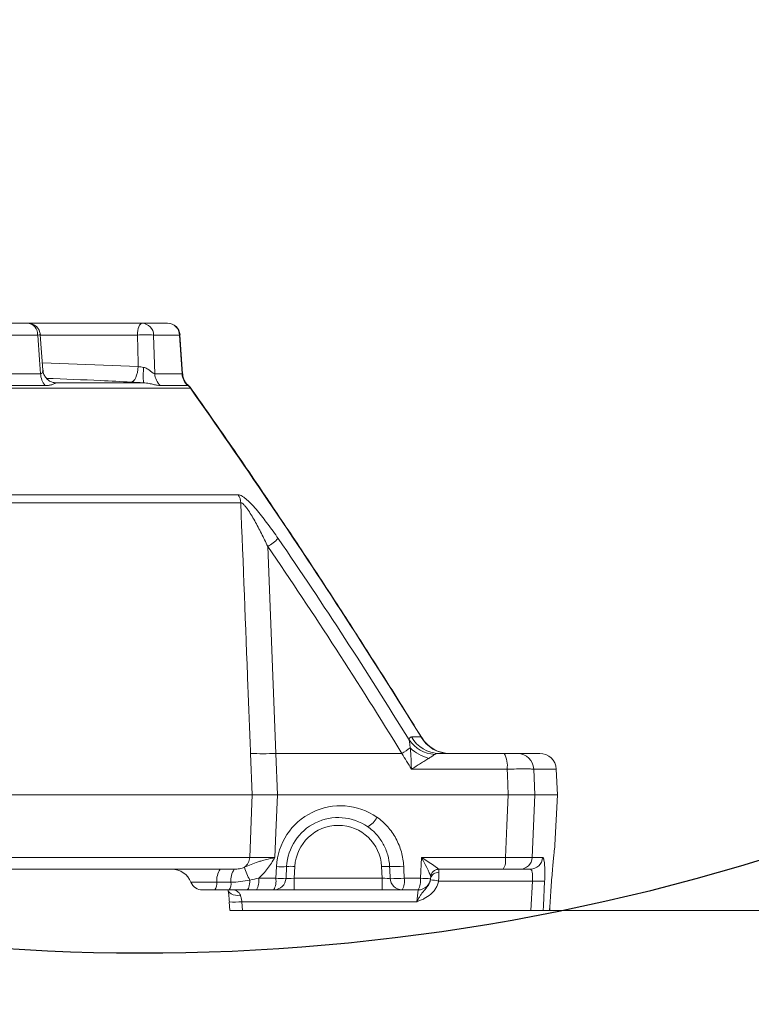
# Model space of a CAD drawing. Header units: millimetres. Extents: x 0 to 16820, y 0 to 11880.
# Tile 53 of 122: x 8140 to 8316, y 6622 to 6860. Entities that reach past the tile are written whole.
import ezdxf

# ---------------------------------------------------------------- set-up
doc = ezdxf.new("R2010")
doc.units = ezdxf.units.MM
doc.header["$LTSCALE"] = 20
doc.styles.add('SLDTEXTSTYLE0', font='TXT', dxfattribs={"width": 0.605})
doc.dimstyles.new('SLDDIMSTYLE0', dxfattribs={"dimtxt": 140, "dimasz": 100, "dimexe": 0, "dimexo": 0.0625, "dimgap": 35, "dimtad": 1, "dimtoh": 1, "dimdec": 0, "dimrnd": 1e-09, "dimzin": 12, "dimdsep": 46, "dimtxsty": 'SLDTEXTSTYLE0', "dimsah": 1, "dimcen": 0.09, "dimadec": 0, "dimazin": 0, "dimtfac": 1, "dimtofl": 0, "dimtmove": 0, "dimatfit": 3, "dimfxl": 1, "dimfrac": 2, "dimtolj": 1, "dimtzin": 12, "dimarcsym": 0})
doc.dimstyles.new('SLDDIMSTYLE1', dxfattribs={"dimtxt": 140, "dimasz": 100, "dimexe": 0, "dimexo": 0.0625, "dimgap": 35, "dimtad": 1, "dimtoh": 1, "dimdec": 1, "dimrnd": 1e-09, "dimzin": 12, "dimdsep": 46, "dimtxsty": 'SLDTEXTSTYLE0', "dimsah": 1, "dimcen": 0.09, "dimadec": 0, "dimazin": 0, "dimtfac": 1, "dimtofl": 0, "dimtmove": 0, "dimatfit": 3, "dimfxl": 1, "dimfrac": 2, "dimtolj": 1, "dimtzin": 12, "dimarcsym": 0})

# ---------------------------------------------------------------- blocks, each defined once
blk = doc.blocks.new('*D12')
at = {"color": 7, "linetype": 'Continuous', "lineweight": 0}
for p, q in [((8169.5, 9516.47), (11047.1, 9516.47)), ((11017.1, 9516.47), (11017.1, 6644.47)), ((8318.2, 6644.47), (11047.1, 6644.47))]:
    blk.add_line(p, q, dxfattribs=at)
for points in [[(11017.1, 9516.47), (11002.1, 9416.47), (11032.1, 9416.47)], [(11017.1, 6644.47), (11032.1, 6744.47), (11002.1, 6744.47)]]:
    blk.add_solid(points, dxfattribs=at)
at = {"color": 7, "linetype": 'Continuous', "lineweight": 0, "insert": (10836.63, 7866.59), "char_height": 140, "attachment_point": 1, "rotation": 90, "style": 'SLDTEXTSTYLE0'}
blk.add_mtext('2872', dxfattribs=at)
blk = doc.blocks.new('*D14')
at = {"color": 7, "linetype": 'Continuous', "lineweight": 0}
for p, q in [((10546.5, 7139.47), (10546.5, 3974.47)), ((7994.5, 6320.77), (7994.5, 3974.47)), ((10546.5, 4004.47), (7994.5, 4004.47))]:
    blk.add_line(p, q, dxfattribs=at)
for points in [[(7994.5, 4004.47), (8094.5, 3989.47), (8094.5, 4019.47)], [(10546.5, 4004.47), (10446.5, 4019.47), (10446.5, 3989.47)]]:
    blk.add_solid(points, dxfattribs=at)
at = {"color": 7, "linetype": 'Continuous', "lineweight": 0, "insert": (9056.62, 4184.94), "char_height": 140, "attachment_point": 1, "style": 'SLDTEXTSTYLE0'}
blk.add_mtext('2552', dxfattribs=at)
blk = doc.blocks.new('*D17')
at = {"color": 7, "linetype": 'Continuous', "lineweight": 0}
for p, q in [((8674.68, 7139.47), (8674.68, 4374.47)), ((7994.5, 6320.77), (7994.5, 4374.47)), ((8674.68, 4404.47), (7994.5, 4404.47))]:
    blk.add_line(p, q, dxfattribs=at)
for points in [[(7994.5, 4404.47), (8094.5, 4389.47), (8094.5, 4419.47)], [(8674.68, 4404.47), (8574.68, 4419.47), (8574.68, 4389.47)]]:
    blk.add_solid(points, dxfattribs=at)
at = {"color": 7, "linetype": 'Continuous', "lineweight": 0, "insert": (8174.25, 4584.94), "char_height": 140, "attachment_point": 1, "style": 'SLDTEXTSTYLE0'}
blk.add_mtext('680', dxfattribs=at)

msp = doc.modelspace()

# ---------------------------------------------------------------- linework, layer by layer
at = {"color": 7, "linetype": 'Continuous', "lineweight": 0}
for p, q in [((8141.51, 6786.47), (8128.97, 6786.47)), ((8169.09, 6786.47), (8141.51, 6786.47)), ((8175.26, 6786.47), (8169.09, 6786.47)), ((8145.11, 6775.15), (8144.47, 6783.69)), ((8178.84, 6774.21), (8178.22, 6783.66)), ((8148.14, 6772.09), (8147.86, 6772.1)), ((8148.14, 6772.09), (8169.41, 6772.09)), ((8240.93, 6682.47), (8256.6, 6682.47)), ((8259.82, 6682.47), (8265.18, 6682.47)), ((8269.5, 6672.47), (8269.17, 6678.68)), ((7940.38, 6672.47), (8195.68, 6672.47)), ((8201.77, 6672.47), (8257.57, 6672.47)), ((8264.01, 6672.47), (8269.5, 6672.47)), ((8268.86, 6660.31), (8269.5, 6672.47)), ((8268.85, 6660.14), (8268.85, 6660.14)), ((8191.38, 6654.47), (7940.85, 6654.47)), ((8204.02, 6655.12), (8203.87, 6652.31)), ((8256.38, 6654.47), (8240.83, 6654.47)), ((8262.9, 6654.47), (8260.41, 6654.47)), ((8238.83, 6652.61), (8238.82, 6652.31)), ((8238.82, 6652.31), (8238.82, 6652.29)), ((8190.09, 6649.47), (8186.68, 6649.47)), ((8200.87, 6649.47), (8196.76, 6649.47)), ((8205.86, 6649.47), (8200.87, 6649.47)), ((8227.13, 6649.47), (8205.86, 6649.47)), ((8231.93, 6649.47), (8227.13, 6649.47)), ((8235.82, 6649.47), (8231.93, 6649.47)), ((8190.16, 6646.59), (8190.29, 6644.46)), ((8193.32, 6644.47), (8263.07, 6644.47)), ((8220.8, 6644.47), (8621.42, 6644.47)), ((8267.58, 6644.47), (8266.05, 6644.47)), ((8267.64, 6645.62), (8267.65, 6645.61))]:
    msp.add_line(p, q, dxfattribs=at)
at = {"color": 8, "linetype": 'Continuous', "lineweight": 0}
for p, q in [((8131.11, 6783.62), (8143.85, 6783.62)), ((8144.48, 6783.62), (8167.94, 6783.62)), ((8172.14, 6774.28), (8171.87, 6783.62)), ((8171.87, 6783.62), (8178.13, 6783.62)), ((8144.98, 6776.93), (8168.15, 6776.02)), ((8131.1, 6774.28), (8144.55, 6774.28)), ((8172.14, 6774.28), (8178.74, 6774.28)), ((8180.76, 6770.77), (7929.52, 6770.77)), ((8145.68, 6771.4), (8132.14, 6771.4)), ((8180.14, 6771.4), (8173.48, 6771.4)), ((8180.83, 6770.8), (8180.84, 6770.79)), ((7939.02, 6745.01), (8192.33, 6745.01)), ((8192.93, 6743.05), (7938.85, 6743.05)), ((8199.45, 6732.48), (8201.39, 6682.47)), ((8234.21, 6686.44), (8236.5, 6686.44)), ((8195.68, 6672.47), (8195.29, 6682.47)), ((8201.39, 6682.47), (8201.77, 6672.47)), ((8201.39, 6682.47), (8231.86, 6682.47)), ((8257.29, 6678.68), (8234.17, 6678.68)), ((8263.74, 6678.68), (8264.01, 6672.47)), ((8269.17, 6678.68), (8263.74, 6678.68)), ((8264.01, 6672.47), (8263.34, 6657.31)), ((7940.05, 6657.31), (8195.09, 6657.31)), ((8236.34, 6652.31), (8236.6, 6657.31)), ((8236.6, 6657.31), (8256.9, 6657.31)), ((8263.34, 6657.31), (8265.87, 6657.31)), ((8201.39, 6652.31), (8201.54, 6655.12)), ((8206.01, 6655.12), (8205.86, 6652.31)), ((8227.13, 6652.31), (8226.98, 6655.12)), ((8240.83, 6654.47), (8240.81, 6653.63)), ((8187.17, 6651.34), (8190.57, 6651.34)), ((8197.28, 6652.31), (8201.39, 6652.31)), ((8205.86, 6652.31), (8205.86, 6649.47)), ((8205.86, 6652.31), (8227.13, 6652.31)), ((8227.13, 6652.31), (8227.13, 6649.47)), ((8232.45, 6652.31), (8236.34, 6652.31)), ((8263.4, 6651.62), (8240.74, 6651.62)), ((8263.07, 6644.47), (8263.4, 6651.62)), ((8235.52, 6646.62), (8235.82, 6649.47)), ((8235.52, 6646.62), (8193.18, 6646.62)), ((8193.18, 6646.62), (8193.32, 6644.47)), ((8267.58, 6644.47), (8267.64, 6645.62))]:
    msp.add_line(p, q, dxfattribs=at)
at = {"color": 8, "linetype": 'Continuous', "lineweight": 0, "flags": 128}
for points in [[(8167.94, 6783.62), (8167.97, 6784.19), (8168.04, 6784.72), (8168.15, 6785.21), (8168.3, 6785.64), (8168.47, 6785.99), (8168.66, 6786.25), (8168.88, 6786.41), (8169.09, 6786.47)], [(8143.85, 6783.62), (8144.3, 6777.64), (8144.55, 6774.28)], [(8167.94, 6783.62), (8168.13, 6776.81), (8168.15, 6776.02)], [(8178.25, 6783.66), (8178.24, 6783.65), (8178.13, 6783.62)], [(8178.13, 6783.62), (8178.52, 6777.64), (8178.74, 6774.28)], [(8166.43, 6772.24), (8166.72, 6772.31), (8167.02, 6772.52), (8167.29, 6772.87), (8167.55, 6773.33), (8167.77, 6773.9), (8167.95, 6774.56), (8168.08, 6775.27), (8168.15, 6776.02)], [(8199.51, 6743.61), (8199.56, 6743.68), (8199.56, 6743.68)], [(8257.57, 6672.47), (8257.36, 6677.28), (8257.29, 6678.68)], [(8195.09, 6657.31), (8195.6, 6670.44), (8195.68, 6672.47)], [(8201.77, 6672.47), (8201.42, 6663.33), (8201.19, 6657.31)], [(8256.9, 6657.31), (8257.24, 6665.08), (8257.57, 6672.47)], [(8194.38, 6649.47), (8194.51, 6649.51), (8194.65, 6649.64), (8194.77, 6649.85), (8194.88, 6650.14), (8194.98, 6650.49), (8195.06, 6650.9), (8195.12, 6651.36), (8195.16, 6651.85)], [(8266.38, 6651.62), (8266.1, 6645.64), (8266.05, 6644.47)], [(8192.84, 6648.18), (8192.22, 6648.14), (8191.63, 6648.18), (8191.09, 6648.3), (8190.63, 6648.49), (8190.27, 6648.74), (8190.01, 6649.03), (8189.89, 6649.36)]]:
    msp.add_lwpolyline(points, dxfattribs=at)
at = {"color": 7, "linetype": 'Continuous', "lineweight": 0, "flags": 128}
msp.add_lwpolyline([(8267.58, 6644.46), (8267.6, 6644.77), (8267.65, 6645.61)], dxfattribs=at)
at = {"color": 7, "linetype": 'Continuous', "lineweight": 30}
for centre, radius, start, end in [((8169.5, 7139.47), 2377, 300, 180), ((8169.5, 7139.47), 505.19, 200.1488, 80.1488), ((8717, 6191.17), 1282, 142.84568, 300)]:
    msp.add_arc(centre, radius, start, end, dxfattribs=at)
at = {"color": 7, "linetype": 'Continuous', "lineweight": 0}
for centre, radius, start, end in [((8141.51, 6783.47), 3, 4.241, 90), ((8175.26, 6783.47), 3, 3.7257, 90), ((8243.48, 6690.47), 8, 211.5661, 269.9954), ((8243.48, 6690.47), 8, 211.6774, 269.9916), ((8265.18, 6678.47), 4, 3, 90), ((8216.5, 6654.47), 12.5, 55.2978, 177), ((8176.25, 6649.47), 5, 22.0456, 90), ((8240.83, 6652.47), 2, 90, 177), ((8183.66, 6652.47), 3, 202.0412, 270), ((8200.87, 6652.47), 3, 270, 357), ((8235.82, 6652.47), 3, 270, 357)]:
    msp.add_arc(centre, radius, start, end, dxfattribs=at)
at = {"color": 8, "linetype": 'Continuous', "lineweight": 0}
for centre, radius, start, end in [((8141.16, 6783.79), 2.69, 356.3491, 82.584), ((8168.99, 6783.58), 2.88, 0.7912, 87.9256), ((8175.2, 6783.53), 2.94, 1.7961, 88.9079), ((8143.41, 6791.3), 7.69, 273.2514, 278.126), ((8169.9, 6756.07), 27.62, 85.9116, 94.0884), ((8195.83, 6773.72), 26.47, 175.4954, 183.5449), ((8149, 6774.38), 4.45, 181.2185, 221.8606), ((8176.25, 6774.45), 4.11, 182.3359, 227.7568), ((8182.8, 6774.47), 4.06, 182.6417, 229.0741), ((8182.84, 6774.51), 4.07, 183.3056, 229.7485), ((8182.84, 6774.5), 4.02, 183.2973, 230.2849), ((8178.28, 6769.16), 2.96, 32.9434, 49.4117), ((8178.36, 6769.11), 2.99, 34.4369, 50.3612), ((8188.75, 6742.86), 4.18, 2.7109, 31.0713), ((8185.88, 6752.88), 24.5, 303.628, 311.0774), ((8240.36, 6690.45), 8.24, 214.8411, 266.2999), ((8240.97, 6690.21), 7.74, 209.114, 269.6865), ((8243.31, 6690.29), 7.83, 209.4827, 269.7941), ((8198.34, 6752.07), 69.67, 267.4941, 272.5059), ((8204.65, 6726.41), 51.68, 301.7644, 304.4622), ((8241.36, 6691.78), 10.93, 226.9408, 254.1186), ((8251.41, 6679.56), 5.95, 351.486, 29.2533), ((8259.79, 6678.51), 3.96, 2.3945, 89.4617), ((8217.02, 6654.31), 15.5, 55.2978, 177), ((8221.24, 6669.27), 5.11, 297.7306, 334.3197), ((8216.5, 6654.57), 10.5, 3, 177), ((8192.05, 6657.43), 3.05, 306.2128, 357.7191), ((8252.48, 6656.65), 4.47, 330.7467, 8.514), ((8260.38, 6657.43), 2.97, 270.5317, 357.5983), ((8262.89, 6657.45), 2.98, 270.2786, 357.3164), ((8191.6, 6651.86), 4.47, 144.3767, 186.7367), ((8195.01, 6651.86), 4.47, 144.3767, 186.7367), ((8204.06, 6657.41), 10.5, 193.4232, 211.9857), ((8202.78, 6668.3), 13.24, 264.6346, 275.3654), ((8205.01, 6645.55), 9.62, 84.0433, 95.9567), ((8228.15, 6639.02), 16.14, 87.3123, 94.1365), ((8230.35, 6678.89), 23.79, 266.5122, 274.7151), ((8240.54, 6651.89), 1.77, 81.0004, 166.7671), ((8240.82, 6652.5), 1.99, 90.9765, 176.8035), ((8184.51, 6651.03), 2.68, 324.3767, 6.7367), ((8187.91, 6651.03), 2.68, 324.3767, 6.7367), ((8192.86, 6651.65), 4.47, 330.7467, 8.514), ((8196.98, 6651.65), 4.47, 330.7467, 8.514), ((8202.63, 6665.49), 13.24, 264.6346, 275.3654), ((8230.49, 6676.21), 23.98, 266.5615, 274.6883), ((8231.98, 6652.4), 2.93, 182.5046, 268.9422), ((8228.03, 6651.65), 4.47, 330.7467, 8.514), ((8231.92, 6651.65), 4.47, 330.7467, 8.514), ((8237.58, 6665.49), 13.24, 264.6346, 275.3654), ((8238.48, 6641.8), 10.07, 77.0622, 88.3628), ((8264.89, 6670.21), 18.65, 265.4275, 274.5725), ((8191.56, 6659.59), 13.07, 263.978, 277.1316)]:
    msp.add_arc(centre, radius, start, end, dxfattribs=at)
for centre, major_axis, ratio, start_param, end_param in [((8236.08, 6657.47), (-2.73, 4.9), 0.067543, 3.248853, 4.642818), ((8236.08, 6657.47), (4.71, -3), 0.026375, 0.083021, 1.476986), ((8224.28, 6706.58), (-26.17, 505.8), 0.003891, 4.604605, 4.610316), ((8224.8, 6706.43), (-25.65, 505.67), 0.00973, 4.604672, 4.610383), ((8241.09, 6657.47), (0.27, 3), 0.114877, 3.02729, 3.151762), ((8205.88, 6652.47), (2.01, 0.16), 0.077066, 3.131435, 4.699492), ((8227.12, 6652.47), (2.01, -0.16), 0.077066, 4.725286, 6.014244)]:
    msp.add_ellipse(centre, major_axis=major_axis, ratio=ratio, start_param=start_param, end_param=end_param, dxfattribs=at)
for points, knots in [([(8144.55, 6774.28), (8144.64, 6774.29), (8144.88, 6774.3), (8145.04, 6774.55), (8145.14, 6774.86), (8145.11, 6775.04), (8145.1, 6775.14)], [0, 0, 0, 0, 0.216872, 0.544154, 0.747138, 1, 1, 1, 1]), ([(8168.15, 6776.02), (8168.36, 6775.98), (8168.57, 6775.94), (8169, 6775.87), (8169.22, 6775.83), (8169.44, 6775.8)], [0, 0, 0, 0, 0.5, 0.5, 1, 1, 1, 1]), ([(8169.44, 6775.8), (8169.6, 6775.78), (8169.75, 6775.74), (8170.04, 6775.62), (8170.18, 6775.56), (8170.58, 6775.33), (8170.82, 6775.15), (8171.26, 6774.8), (8171.47, 6774.62), (8171.75, 6774.42), (8171.84, 6774.36), (8172.01, 6774.29), (8172.08, 6774.27), (8172.14, 6774.28)], [0, 0, 0, 0, 0.125, 0.125, 0.25, 0.25, 0.5, 0.5, 0.75, 0.75, 0.875, 0.875, 1, 1, 1, 1]), ([(8166.43, 6772.24), (8163.97, 6772.37), (8157.17, 6772.73), (8150.35, 6772.98), (8146, 6773.13)], [0, 0, 0, 0, 0.360477, 1, 1, 1, 1]), ([(8148.14, 6772.09), (8148.16, 6772.08), (8148.15, 6772.05), (8148.09, 6771.99), (8148.04, 6771.95), (8147.84, 6771.83), (8147.65, 6771.75), (8147.2, 6771.59), (8146.94, 6771.52), (8146.36, 6771.43), (8146.03, 6771.4), (8145.68, 6771.4)], [0, 0, 0, 0, 0.125, 0.125, 0.25, 0.25, 0.5, 0.5, 0.75, 0.75, 1, 1, 1, 1]), ([(8169.41, 6772.09), (8168.89, 6772.11), (8168.39, 6772.13), (8167.39, 6772.18), (8166.9, 6772.21), (8166.43, 6772.24)], [0, 0, 0, 0, 0.5, 0.5, 1, 1, 1, 1]), ([(8173.48, 6771.4), (8173.27, 6771.4), (8173.03, 6771.43), (8172.5, 6771.52), (8172.2, 6771.59), (8171.54, 6771.75), (8171.17, 6771.83), (8170.57, 6771.95), (8170.35, 6771.99), (8169.9, 6772.05), (8169.66, 6772.08), (8169.41, 6772.09)], [0, 0, 0, 0, 0.25, 0.25, 0.5, 0.5, 0.75, 0.75, 0.875, 0.875, 1, 1, 1, 1]), ([(8180.31, 6771.4), (8180.31, 6771.4), (8180.32, 6771.42), (8180.29, 6771.41), (8180.27, 6771.41)], [0, 0, 0, 0, 0.088434, 1, 1, 1, 1]), ([(8192.33, 6745.01), (8192.46, 6745.01), (8192.6, 6744.98), (8192.9, 6744.87), (8193.07, 6744.79), (8193.43, 6744.58), (8193.61, 6744.45), (8194, 6744.15), (8194.2, 6743.98), (8194.82, 6743.43), (8195.24, 6743.02), (8196.09, 6742.11), (8196.53, 6741.62), (8197.39, 6740.6), (8197.81, 6740.08), (8198.66, 6739), (8199.08, 6738.45), (8199.92, 6737.32), (8200.34, 6736.75), (8201.17, 6735.59), (8201.58, 6735), (8201.98, 6734.41)], [0, 0, 0, 0, 0.0625, 0.0625, 0.125, 0.125, 0.1875, 0.1875, 0.25, 0.25, 0.375, 0.375, 0.5, 0.5, 0.625, 0.625, 0.75, 0.75, 0.875, 0.875, 1, 1, 1, 1]), ([(8199.45, 6732.48), (8198.96, 6733.54), (8198.45, 6734.6), (8197.4, 6736.68), (8196.87, 6737.71), (8196.03, 6739.19), (8195.75, 6739.68), (8195.17, 6740.63), (8194.88, 6741.08), (8194.44, 6741.7), (8194.29, 6741.91), (8193.99, 6742.28), (8193.84, 6742.44), (8193.55, 6742.73), (8193.41, 6742.85), (8193.15, 6743.02), (8193.03, 6743.06), (8192.93, 6743.05)], [0, 0, 0, 0, 0.25, 0.25, 0.5, 0.5, 0.625, 0.625, 0.75, 0.75, 0.8125, 0.8125, 0.875, 0.875, 0.9375, 0.9375, 1, 1, 1, 1]), ([(8195.29, 6682.47), (8195.09, 6687.79), (8194.88, 6693.11), (8194.67, 6698.44), (8194.09, 6713.31), (8193.51, 6728.18), (8192.93, 6743.05)], [0, 0, 0, 0, 0.016, 0.016, 0.016, 0.06069618, 0.06069618, 0.06069618, 0.06069618]), ([(8236.5, 6686.44), (8230.55, 6696.06), (8224.48, 6705.64), (8212.15, 6724.71), (8205.88, 6734.19), (8199.51, 6743.61)], [0, 0, 0, 0, 0.5, 0.5, 1, 1, 1, 1]), ([(8233.6, 6685.75), (8233.63, 6685.99), (8233.7, 6686.16), (8233.91, 6686.38), (8234.04, 6686.44), (8234.21, 6686.44)], [0, 0, 0, 0, 0.5, 0.5, 1, 1, 1, 1]), ([(8233.89, 6683.8), (8233.86, 6684.17), (8233.81, 6684.53), (8233.72, 6685.19), (8233.66, 6685.5), (8233.6, 6685.75)], [0, 0, 0, 0, 0.5, 0.5, 1, 1, 1, 1]), ([(8236.5, 6686.44), (8236.59, 6686.37), (8236.67, 6686.29), (8236.68, 6686.26), (8236.68, 6686.26)], [0, 0, 0, 0, 0.988146, 1, 1, 1, 1]), ([(8233.89, 6683.8), (8233.93, 6683.4), (8233.97, 6682.99), (8234.03, 6682.16), (8234.06, 6681.73), (8234.1, 6680.87), (8234.12, 6680.44), (8234.15, 6679.56), (8234.16, 6679.12), (8234.17, 6678.68)], [0, 0, 0, 0, 0.25, 0.25, 0.5, 0.5, 0.75, 0.75, 1, 1, 1, 1]), ([(8239.83, 6682.23), (8239.66, 6682.11), (8239.44, 6681.96), (8238.94, 6681.64), (8238.66, 6681.46), (8238.37, 6681.27)], [0, 0, 0, 0, 0.5, 0.5, 1, 1, 1, 1]), ([(8240.93, 6682.47), (8240.71, 6682.47), (8240.5, 6682.45), (8240.13, 6682.38), (8239.96, 6682.33), (8239.83, 6682.23)], [0, 0, 0, 0, 0.5, 0.5, 1, 1, 1, 1]), ([(8238.37, 6681.27), (8238.06, 6681.07), (8237.73, 6680.87), (8237.06, 6680.45), (8236.71, 6680.23), (8236.01, 6679.79), (8235.65, 6679.57), (8234.92, 6679.13), (8234.54, 6678.9), (8234.17, 6678.68)], [0, 0, 0, 0, 0.25, 0.25, 0.5, 0.5, 0.75, 0.75, 1, 1, 1, 1]), ([(8263.74, 6678.68), (8263.66, 6678.68), (8263.55, 6678.69), (8263.27, 6678.7), (8263.11, 6678.7), (8262.73, 6678.71), (8262.51, 6678.71), (8262.03, 6678.72), (8261.76, 6678.72), (8261.19, 6678.72), (8260.89, 6678.72), (8260.25, 6678.71), (8259.9, 6678.71), (8258.84, 6678.7), (8258.09, 6678.69), (8257.29, 6678.68)], [0, 0, 0, 0, 0.125, 0.125, 0.25, 0.25, 0.375, 0.375, 0.5, 0.5, 0.625, 0.625, 0.75, 0.75, 1, 1, 1, 1]), ([(8225.84, 6667.05), (8226.8, 6666.39), (8227.67, 6665.62), (8228.82, 6664.32), (8229.19, 6663.86), (8229.86, 6662.9), (8230.16, 6662.41), (8230.72, 6661.39), (8230.96, 6660.86), (8231.4, 6659.78), (8231.59, 6659.22), (8232.06, 6657.52), (8232.25, 6656.36), (8232.31, 6655.18)], [0, 0, 0, 0, 0.25, 0.25, 0.375, 0.375, 0.5, 0.5, 0.625, 0.625, 0.75, 0.75, 1, 1, 1, 1]), ([(8228.91, 6655.14), (8228.86, 6656.1), (8228.7, 6657.03), (8228.31, 6658.41), (8228.16, 6658.86), (8227.8, 6659.73), (8227.6, 6660.15), (8227.14, 6660.98), (8226.89, 6661.38), (8226.34, 6662.16), (8226.05, 6662.53), (8225.1, 6663.58), (8224.4, 6664.2), (8223.61, 6664.74)], [0, 0, 0, 0, 0.25, 0.25, 0.375, 0.375, 0.5, 0.5, 0.625, 0.625, 0.75, 0.75, 1, 1, 1, 1]), ([(8193.85, 6654.97), (8194.38, 6655.18), (8194.88, 6655.41), (8195.95, 6655.84), (8196.51, 6656.05), (8197.42, 6656.33), (8197.73, 6656.43), (8198.38, 6656.61), (8198.71, 6656.7), (8199.74, 6656.97), (8200.46, 6657.14), (8201.19, 6657.31)], [0, 0, 0, 0, 0.25, 0.25, 0.5, 0.5, 0.625, 0.625, 0.75, 0.75, 1, 1, 1, 1]), ([(8195.09, 6657.31), (8195.22, 6657.3), (8195.36, 6657.3), (8195.68, 6657.3), (8195.87, 6657.29), (8196.47, 6657.29), (8196.93, 6657.29), (8197.73, 6657.29), (8198.01, 6657.29), (8198.6, 6657.29), (8198.9, 6657.29), (8199.52, 6657.29), (8199.84, 6657.3), (8200.51, 6657.3), (8200.85, 6657.3), (8201.19, 6657.31)], [0, 0, 0, 0, 0.125, 0.125, 0.25, 0.25, 0.5, 0.5, 0.625, 0.625, 0.75, 0.75, 0.875, 0.875, 1, 1, 1, 1]), ([(8197.28, 6652.31), (8197.67, 6652.65), (8198.05, 6653.03), (8198.76, 6653.81), (8199.1, 6654.22), (8199.74, 6655.07), (8200.04, 6655.51), (8200.63, 6656.4), (8200.91, 6656.85), (8201.19, 6657.31)], [0, 0, 0, 0, 0.25, 0.25, 0.5, 0.5, 0.75, 0.75, 1, 1, 1, 1]), ([(8263.34, 6657.31), (8263.18, 6657.3), (8262.91, 6657.29), (8262.34, 6657.28), (8262.12, 6657.28), (8261.64, 6657.28), (8261.38, 6657.28), (8260.81, 6657.28), (8260.5, 6657.28), (8259.86, 6657.28), (8259.52, 6657.28), (8258.81, 6657.29), (8258.44, 6657.29), (8257.68, 6657.3), (8257.29, 6657.3), (8256.9, 6657.31)], [0, 0, 0, 0, 0.25, 0.25, 0.375, 0.375, 0.5, 0.5, 0.625, 0.625, 0.75, 0.75, 0.875, 0.875, 1, 1, 1, 1]), ([(8266.38, 6651.62), (8266.39, 6652.01), (8266.41, 6652.39), (8266.42, 6653.14), (8266.43, 6653.5), (8266.42, 6654.19), (8266.42, 6654.52), (8266.39, 6655.14), (8266.37, 6655.42), (8266.33, 6655.94), (8266.3, 6656.18), (8266.24, 6656.58), (8266.2, 6656.75), (8266.14, 6656.96), (8266.12, 6657.02), (8266.07, 6657.13), (8266.05, 6657.17), (8265.98, 6657.27), (8265.92, 6657.31), (8265.87, 6657.31)], [0, 0, 0, 0, 0.125, 0.125, 0.25, 0.25, 0.375, 0.375, 0.5, 0.5, 0.625, 0.625, 0.75, 0.75, 0.8125, 0.8125, 0.875, 0.875, 1, 1, 1, 1]), ([(8191.38, 6654.47), (8191.8, 6654.47), (8192.21, 6654.5), (8193.03, 6654.66), (8193.45, 6654.79), (8193.85, 6654.97)], [0, 0, 0, 0, 0.5, 0.5, 1, 1, 1, 1]), ([(8240.81, 6653.63), (8240.81, 6653.5), (8240.81, 6653.36), (8240.8, 6653.05), (8240.79, 6652.89), (8240.78, 6652.54), (8240.78, 6652.37), (8240.76, 6652), (8240.75, 6651.81), (8240.74, 6651.62)], [0, 0, 0, 0, 0.25, 0.25, 0.5, 0.5, 0.75, 0.75, 1, 1, 1, 1]), ([(8262.9, 6654.47), (8262.96, 6654.47), (8263.01, 6654.45), (8263.1, 6654.38), (8263.15, 6654.33), (8263.23, 6654.19), (8263.27, 6654.11), (8263.33, 6653.91), (8263.36, 6653.79), (8263.4, 6653.53), (8263.42, 6653.39), (8263.44, 6653.08), (8263.45, 6652.91), (8263.46, 6652.39), (8263.44, 6652.01), (8263.4, 6651.62)], [0, 0, 0, 0, 0.125, 0.125, 0.25, 0.25, 0.375, 0.375, 0.5, 0.5, 0.625, 0.625, 0.75, 0.75, 1, 1, 1, 1]), ([(8180.88, 6651.34), (8180.94, 6651.34), (8181.06, 6651.34), (8181.74, 6651.34), (8182.58, 6651.34), (8183.61, 6651.34), (8185.35, 6651.34), (8186.56, 6651.34), (8187.17, 6651.34)], [0, 0, 0, 0, 0.196534, 0.391325, 0.41863, 0.612864, 0.80565, 1, 1, 1, 1]), ([(8190.57, 6651.34), (8191.35, 6651.34), (8192.12, 6651.39), (8193.65, 6651.56), (8194.4, 6651.69), (8195.16, 6651.85)], [0, 0, 0, 0, 0.5, 0.5, 1, 1, 1, 1]), ([(8238.77, 6651.87), (8238.72, 6651.6), (8238.64, 6651.35), (8238.43, 6650.86), (8238.29, 6650.62), (8238, 6650.19), (8237.83, 6649.99), (8237.51, 6649.61), (8237.34, 6649.43), (8237.02, 6649.06), (8236.87, 6648.87), (8236.58, 6648.47), (8236.44, 6648.26), (8236.16, 6647.82), (8236.03, 6647.59), (8235.84, 6647.24), (8235.78, 6647.12), (8235.65, 6646.87), (8235.59, 6646.75), (8235.52, 6646.62)], [0, 0, 0, 0, 0.125, 0.125, 0.25, 0.25, 0.375, 0.375, 0.5, 0.5, 0.625, 0.625, 0.75, 0.75, 0.875, 0.875, 0.9375, 0.9375, 1, 1, 1, 1]), ([(8240.74, 6651.62), (8240.68, 6651.31), (8240.6, 6651), (8240.37, 6650.41), (8240.24, 6650.13), (8239.91, 6649.58), (8239.73, 6649.32), (8239.32, 6648.84), (8239.09, 6648.61), (8238.37, 6647.99), (8237.84, 6647.66), (8236.99, 6647.23), (8236.7, 6647.1), (8236.11, 6646.85), (8235.82, 6646.74), (8235.52, 6646.62)], [0, 0, 0, 0, 0.125, 0.125, 0.25, 0.25, 0.375, 0.375, 0.5, 0.5, 0.75, 0.75, 0.875, 0.875, 1, 1, 1, 1]), ([(8191.36, 6649.47), (8191.46, 6649.47), (8191.58, 6649.43), (8191.84, 6649.32), (8191.98, 6649.23), (8192.26, 6649.02), (8192.4, 6648.89), (8192.66, 6648.57), (8192.77, 6648.39), (8192.84, 6648.18)], [0, 0, 0, 0, 0.25, 0.25, 0.5, 0.5, 0.75, 0.75, 1, 1, 1, 1]), ([(8192.84, 6648.18), (8192.88, 6648.06), (8192.92, 6647.95), (8192.98, 6647.7), (8193.01, 6647.57), (8193.1, 6647.18), (8193.15, 6646.91), (8193.18, 6646.62)], [0, 0, 0, 0, 0.25, 0.25, 0.5, 0.5, 1, 1, 1, 1])]:
    msp.add_open_spline(points, degree=3, knots=knots, dxfattribs=at)
at = {"color": 7, "linetype": 'Continuous', "lineweight": 0}
for points, knots in [([(8147.86, 6772.12), (8147.76, 6772.13), (8147.44, 6772.16), (8146.75, 6772.44), (8146.01, 6773.03), (8145.44, 6773.86), (8145.15, 6774.61), (8145.16, 6775.05), (8145.16, 6775.14)], [0, 0, 0, 0, 0.093554, 0.312549, 0.512144, 0.718946, 0.942165, 1, 1, 1, 1]), ([(8178.82, 6774.27), (8178.84, 6774.27), (8178.87, 6774.26), (8178.85, 6774.22), (8178.84, 6774.21)], [0, 0, 0, 0, 0.674749, 1, 1, 1, 1]), ([(8180.33, 6771.43), (8180.16, 6771.56), (8179.73, 6771.91), (8179.24, 6772.7), (8178.91, 6773.53), (8178.9, 6774.05), (8178.9, 6774.22)], [0, 0, 0, 0, 0.195187, 0.518934, 0.848034, 1, 1, 1, 1]), ([(8180.84, 6770.79), (8180.74, 6770.95), (8180.59, 6771.19), (8180.36, 6771.34), (8180.29, 6771.38)], [0, 0, 0, 0, 0.700065, 1, 1, 1, 1]), ([(8199.56, 6743.68), (8199.19, 6744.23), (8195.71, 6749.41), (8189.5, 6758.47), (8183.58, 6766.92), (8180.86, 6770.8)], [0, 0, 0, 0, 0.060509, 0.568728, 1, 1, 1, 1]), ([(8236.67, 6686.26), (8235.43, 6688.27), (8231.59, 6694.5), (8224.95, 6705), (8216.69, 6717.87), (8208.21, 6730.81), (8202.43, 6739.42), (8199.56, 6743.68)], [0, 0, 0, 0, 0.103963, 0.322175, 0.545716, 0.775078, 1, 1, 1, 1]), ([(8256.6, 6682.47), (8257, 6682.47), (8257.37, 6682.47), (8257.91, 6682.47), (8258.08, 6682.47), (8258.4, 6682.47), (8258.55, 6682.47), (8258.84, 6682.47), (8258.97, 6682.47), (8259.21, 6682.47), (8259.32, 6682.47), (8259.51, 6682.47), (8259.59, 6682.47), (8259.73, 6682.47), (8259.78, 6682.47), (8259.82, 6682.47)], [0, 0, 0, 0, 0.25, 0.25, 0.375, 0.375, 0.5, 0.5, 0.625, 0.625, 0.75, 0.75, 0.875, 0.875, 1, 1, 1, 1]), ([(8195.68, 6672.47), (8195.93, 6672.47), (8196.25, 6672.47), (8196.85, 6672.47), (8197.07, 6672.47), (8197.55, 6672.47), (8197.8, 6672.47), (8198.32, 6672.47), (8198.6, 6672.47), (8199.19, 6672.47), (8199.5, 6672.47), (8200.43, 6672.47), (8201.09, 6672.47), (8201.77, 6672.47)], [0, 0, 0, 0, 0.25, 0.25, 0.375, 0.375, 0.5, 0.5, 0.625, 0.625, 0.75, 0.75, 1, 1, 1, 1]), ([(8257.57, 6672.47), (8258.36, 6672.47), (8259.11, 6672.47), (8260.18, 6672.47), (8260.52, 6672.47), (8261.17, 6672.47), (8261.47, 6672.47), (8262.04, 6672.47), (8262.31, 6672.47), (8262.79, 6672.47), (8263, 6672.47), (8263.38, 6672.47), (8263.55, 6672.47), (8263.82, 6672.47), (8263.93, 6672.47), (8264.01, 6672.47)], [0, 0, 0, 0, 0.25, 0.25, 0.375, 0.375, 0.5, 0.5, 0.625, 0.625, 0.75, 0.75, 0.875, 0.875, 1, 1, 1, 1]), ([(8267.64, 6645.62), (8267.69, 6646.48), (8267.79, 6648.22), (8267.97, 6650.71), (8268.16, 6653.06), (8268.34, 6655.16), (8268.51, 6656.98), (8268.66, 6658.43), (8268.77, 6659.52), (8268.84, 6660.13), (8268.87, 6660.38), (8268.86, 6660.31), (8268.86, 6660.31)], [0, 0, 0, 0, 0.109155, 0.221547, 0.330993, 0.443642, 0.553615, 0.666781, 0.776822, 0.890035, 0.999642, 1, 1, 1, 1]), ([(8256.38, 6654.47), (8256.63, 6654.47), (8256.87, 6654.47), (8257.34, 6654.47), (8257.57, 6654.47), (8258.02, 6654.47), (8258.23, 6654.47), (8258.63, 6654.47), (8258.83, 6654.47), (8259.18, 6654.47), (8259.34, 6654.47), (8259.64, 6654.47), (8259.78, 6654.47), (8260.14, 6654.47), (8260.31, 6654.47), (8260.41, 6654.47)], [0, 0, 0, 0, 0.125, 0.125, 0.25, 0.25, 0.375, 0.375, 0.5, 0.5, 0.625, 0.625, 0.75, 0.75, 1, 1, 1, 1]), ([(8238.77, 6651.87), (8238.79, 6651.97), (8238.8, 6652.05), (8238.81, 6652.19), (8238.81, 6652.25), (8238.82, 6652.29)], [0, 0, 0, 0, 0.5, 0.5, 1, 1, 1, 1]), ([(8186.68, 6649.47), (8186.68, 6649.47), (8186.39, 6649.47), (8185.8, 6649.47), (8184.97, 6649.47), (8184.47, 6649.47), (8184.07, 6649.47), (8183.75, 6649.47), (8183.69, 6649.47), (8183.66, 6649.47)], [0, 0, 0, 0, 0.0031769, 0.1965732, 0.3895385, 0.582574, 0.6096683, 0.8032402, 1, 1, 1, 1]), ([(8189.88, 6649.38), (8189.88, 6649.38), (8189.94, 6649.1), (8190.03, 6648.4), (8190.13, 6647.44), (8190.17, 6646.81), (8190.19, 6646.59)], [0, 0, 0, 0, 0.002891, 0.378175, 0.781094, 1, 1, 1, 1]), ([(8194.38, 6649.47), (8193.67, 6649.47), (8192.96, 6649.47), (8191.54, 6649.47), (8190.82, 6649.47), (8190.09, 6649.47)], [0, 0, 0, 0, 0.5, 0.5, 1, 1, 1, 1]), ([(8193.32, 6644.47), (8192.98, 6644.47), (8192.3, 6644.47), (8191.4, 6644.47), (8190.73, 6644.47), (8190.36, 6644.47), (8190.36, 6644.47), (8190.36, 6644.47)], [0, 0, 0, 0, 0.214973, 0.429965, 0.644525, 0.858816, 1, 1, 1, 1]), ([(8266.05, 6644.47), (8266.02, 6644.47), (8265.99, 6644.47), (8265.88, 6644.47), (8265.81, 6644.47), (8265.64, 6644.47), (8265.54, 6644.47), (8265.32, 6644.47), (8265.19, 6644.47), (8264.92, 6644.47), (8264.78, 6644.47), (8264.47, 6644.47), (8264.3, 6644.47), (8263.97, 6644.47), (8263.79, 6644.47), (8263.44, 6644.47), (8263.25, 6644.47), (8263.07, 6644.47)], [0, 0, 0, 0, 0.125, 0.125, 0.25, 0.25, 0.375, 0.375, 0.5, 0.5, 0.625, 0.625, 0.75, 0.75, 0.875, 0.875, 1, 1, 1, 1])]:
    msp.add_open_spline(points, degree=3, knots=knots, dxfattribs=at)
at = {"color": 8, "linetype": 'Continuous', "lineweight": 0}
for points in [[(8178.74, 6774.28), (8178.75, 6774.28), (8178.76, 6774.28), (8178.77, 6774.28)], [(8178.77, 6774.28), (8178.79, 6774.28), (8178.81, 6774.28), (8178.82, 6774.27)], [(8180.21, 6771.41), (8180.18, 6771.41), (8180.16, 6771.4), (8180.14, 6771.4)], [(8180.27, 6771.41), (8180.25, 6771.41), (8180.23, 6771.41), (8180.21, 6771.41)], [(8180.76, 6770.77), (8180.79, 6770.78), (8180.81, 6770.79), (8180.83, 6770.8)], [(8199.51, 6743.61), (8193.35, 6752.72), (8187.1, 6761.77), (8180.76, 6770.77)], [(8201.98, 6734.41), (8212.93, 6718.46), (8223.46, 6702.22), (8233.6, 6685.75)], [(8231.86, 6682.47), (8221.47, 6699.41), (8210.68, 6716.09), (8199.45, 6732.48)], [(8234.17, 6678.68), (8233.4, 6679.94), (8232.63, 6681.2), (8231.86, 6682.47)], [(8195.16, 6651.85), (8195.86, 6651.99), (8196.57, 6652.15), (8197.28, 6652.31)]]:
    msp.add_open_spline(points, degree=3, dxfattribs=at)
at = {"color": 7, "linetype": 'Continuous', "lineweight": 0}
msp.add_open_spline([(8196.76, 6649.47), (8195.96, 6649.47), (8195.17, 6649.47), (8194.38, 6649.47)], degree=3, dxfattribs=at)

# ---------------------------------------------------------------- dimensions: what is measured, and where the dimension line sits
dim = msp.add_linear_dim(base=(11017.1, 6644.47), p1=(8169.5, 9516.47), p2=(8318.2, 6644.47), angle=90, dimstyle='SLDDIMSTYLE1', dxfattribs=at)
dim.commit()
dim.dimension.update_dxf_attribs({"geometry": '*D12', "text_midpoint": (11017.1, 8080.47), "dimtype": 160})
for base, p1, dimstyle, picture, middle in [((7994.5, 4004.47), (10546.5, 7139.47), 'SLDDIMSTYLE1', '*D14', (9270.5, 4004.47)), ((7994.5, 4404.47), (8674.68, 7139.47), 'SLDDIMSTYLE0', '*D17', (8334.59, 4404.47))]:
    dim = msp.add_linear_dim(base=base, p1=p1, p2=(7994.5, 6320.77), dimstyle=dimstyle, dxfattribs=at)
    dim.commit()
    dim.dimension.update_dxf_attribs({"geometry": picture, "text_midpoint": middle, "dimtype": 160})

doc.saveas('drawing.dxf')
